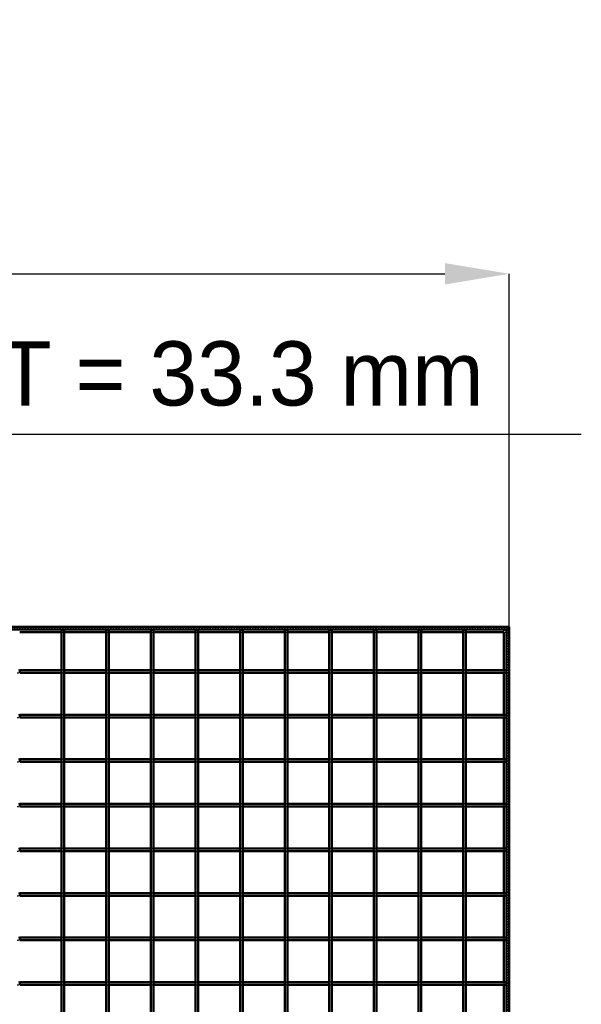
# Model space of a CAD drawing. Header units: millimetres. Extents: x -1015 to 654, y -500 to 954.
# Tile 11 of 11: x 234 to 654, y 218 to 954. Entities that reach past the tile are written whole.
import ezdxf

# ---------------------------------------------------------------- set-up
doc = ezdxf.new("R2010")
doc.units = ezdxf.units.MM
doc.linetypes.add('Dashed', pattern=[2, 1, -1])
for name, color, linetype, lineweight in [('2d ConnectionPoints', 7, 'Continuous', 50), ('AM_0', 7, 'Continuous', 50), ('AM_5', 3, 'Continuous', 25), ('AM_9', 6, 'Dashed', 25)]:
    doc.layers.add(name, color=color, linetype=linetype, lineweight=lineweight)
doc.dimstyles.new('ISO-25', dxfattribs={"dimtxt": 2.5, "dimasz": 2.5, "dimexe": 1.25, "dimexo": 0.625, "dimtad": 1, "dimtxsty": 'Standard', "dimcen": 2.5, "dimadec": 0, "dimazin": 0, "dimtfac": 1, "dimtmove": 0, "dimatfit": 3, "dimfxl": 1, "dimarcsym": 0})

# ---------------------------------------------------------------- blocks, each defined once
blk = doc.blocks.new('1_LP230332P350110001200VERTICAL1_0_in_LPP23033211120010003500_4')
at = {"layer": 'AM_0'}
for p, q in [((596.05, 496.05), (596.05, 467.62)), ((598, 498), (598, -498)), ((598, 498), (600, 498)), ((600, 498), (600, -498)), ((596.05, 465.62), (596.05, 434.29)), ((596.05, 432.29), (596.05, 400.96)), ((596.05, 398.96), (596.05, 367.63)), ((596.05, 365.63), (596.05, 334.3)), ((596.05, 332.3), (596.05, 300.97)), ((596.05, 298.97), (596.05, 267.64)), ((596.05, 265.64), (596.05, 234.31)), ((596.05, 232.31), (596.05, 200.98))]:
    blk.add_line(p, q, dxfattribs=at)
at = {"layer": 'AM_9'}
for p, q in [((596.05, 498), (596.05, 496.05)), ((598.55, 498), (598.55, -498)), ((598.99, 498), (598.99, -498)), ((596.05, 467.62), (596.05, 465.62)), ((596.05, 434.29), (596.05, 432.29)), ((596.05, 400.96), (596.05, 398.96)), ((596.05, 367.63), (596.05, 365.63)), ((596.05, 334.3), (596.05, 332.3)), ((596.05, 300.97), (596.05, 298.97)), ((596.05, 267.64), (596.05, 265.64)), ((596.05, 234.31), (596.05, 232.31))]:
    blk.add_line(p, q, dxfattribs=at)
blk = doc.blocks.new('28_xgg4m4nvg04l66zsxqh9326um________0_in_LPP23033211120010003500_4')
at = {"layer": 'AM_0'}
for p, q in [((265.64, -498), (265.64, 498)), ((267.64, 498), (265.64, 498)), ((267.64, -498), (267.64, 498))]:
    blk.add_line(p, q, dxfattribs=at)
blk = doc.blocks.new('29_3cbfr91prdmx623f9pp4l2img________0_in_LPP23033211120010003500_4')
at = {"layer": 'AM_0'}
for p, q in [((298.97, -498), (298.97, 498)), ((300.97, 498), (298.97, 498)), ((300.97, -498), (300.97, 498))]:
    blk.add_line(p, q, dxfattribs=at)
blk = doc.blocks.new('30_6r5l7bvyu1171hpsjr9i9ibnk________0_in_LPP23033211120010003500_4')
at = {"layer": 'AM_0'}
for p, q in [((332.3, -498), (332.3, 498)), ((334.3, 498), (332.3, 498)), ((334.3, -498), (334.3, 498))]:
    blk.add_line(p, q, dxfattribs=at)
blk = doc.blocks.new('31_zxsqqp92vtxnldzlpexzip34e________0_in_LPP23033211120010003500_4')
at = {"layer": 'AM_0'}
for p, q in [((365.63, -498), (365.63, 498)), ((367.63, 498), (365.63, 498)), ((367.63, -498), (367.63, 498))]:
    blk.add_line(p, q, dxfattribs=at)
blk = doc.blocks.new('32_rbe1a3iouhgft6e21inwscv4g________0_in_LPP23033211120010003500_4')
at = {"layer": 'AM_0'}
for p, q in [((398.96, -498), (398.96, 498)), ((400.96, 498), (398.96, 498)), ((400.96, -498), (400.96, 498))]:
    blk.add_line(p, q, dxfattribs=at)
blk = doc.blocks.new('33_2pneeysucg5dw2r0rpzaxmm8s________0_in_LPP23033211120010003500_4')
at = {"layer": 'AM_0'}
for p, q in [((432.29, -498), (432.29, 498)), ((434.29, 498), (432.29, 498)), ((434.29, -498), (434.29, 498))]:
    blk.add_line(p, q, dxfattribs=at)
blk = doc.blocks.new('34_tr852ho5vyp7h3bzwyo66ro8b________0_in_LPP23033211120010003500_4')
at = {"layer": 'AM_0'}
for p, q in [((465.62, -498), (465.62, 498)), ((467.62, 498), (465.62, 498)), ((467.62, -498), (467.62, 498))]:
    blk.add_line(p, q, dxfattribs=at)
blk = doc.blocks.new('35_kckoriv5clyjb1lni0igeir5r________0_in_LPP23033211120010003500_4')
at = {"layer": 'AM_0'}
for p, q in [((498.95, -498), (498.95, 498)), ((500.95, 498), (498.95, 498)), ((500.95, -498), (500.95, 498))]:
    blk.add_line(p, q, dxfattribs=at)
blk = doc.blocks.new('36_zm92rl676aw55famz3echua1d________0_in_LPP23033211120010003500_4')
at = {"layer": 'AM_0'}
for p, q in [((532.28, -498), (532.28, 498)), ((534.28, 498), (532.28, 498)), ((534.28, -498), (534.28, 498))]:
    blk.add_line(p, q, dxfattribs=at)
blk = doc.blocks.new('37_vhwv5gipkj7b12xgcji52kqmd________0_in_LPP23033211120010003500_4')
at = {"layer": 'AM_0'}
for p, q in [((565.61, -498), (565.61, 498)), ((567.61, 498), (565.61, 498)), ((567.61, -498), (567.61, 498))]:
    blk.add_line(p, q, dxfattribs=at)
blk = doc.blocks.new('38_hi94f8s9k5kglyio7fuwhjktb________0_in_LPP23033211120010003500_4')
at = {"layer": 'AM_0'}
for p, q in [((-600, 500), (600, 500)), ((-600, 498), (600, 498)), ((234.31, 496.05), (265.64, 496.05)), ((267.64, 496.05), (298.97, 496.05)), ((300.97, 496.05), (332.3, 496.05)), ((334.3, 496.05), (365.63, 496.05)), ((367.63, 496.05), (398.96, 496.05)), ((400.96, 496.05), (432.29, 496.05)), ((434.29, 496.05), (465.62, 496.05)), ((467.62, 496.05), (498.95, 496.05)), ((500.95, 496.05), (532.28, 496.05)), ((534.28, 496.05), (565.61, 496.05)), ((567.61, 496.05), (596.05, 496.05)), ((600, 498), (600, 500))]:
    blk.add_line(p, q, dxfattribs=at)
at = {"layer": 'AM_9'}
for p, q in [((-600, 498.92), (600, 498.92)), ((-600, 498.4), (600, 498.4)), ((265.64, 496.05), (267.64, 496.05)), ((298.97, 496.05), (300.97, 496.05)), ((332.3, 496.05), (334.3, 496.05)), ((365.63, 496.05), (367.63, 496.05)), ((398.96, 496.05), (400.96, 496.05)), ((432.29, 496.05), (434.29, 496.05)), ((465.62, 496.05), (467.62, 496.05)), ((498.95, 496.05), (500.95, 496.05)), ((532.28, 496.05), (534.28, 496.05)), ((565.61, 496.05), (567.61, 496.05)), ((596.05, 496.05), (600, 496.05))]:
    blk.add_line(p, q, dxfattribs=at)
blk = doc.blocks.new('60_4owjwl9ezj2hwu636sjmgsvll________0_in_LPP23033211120010003500_4')
at = {"layer": 'AM_0'}
for p, q in [((234.31, 232.31), (234.31, 234.31)), ((265.64, 234.31), (234.31, 234.31)), ((265.64, 232.31), (234.31, 232.31)), ((265.64, 234.31), (265.64, 232.31)), ((267.64, 232.31), (267.64, 234.31)), ((298.97, 234.31), (267.64, 234.31)), ((298.97, 232.31), (267.64, 232.31)), ((298.97, 234.31), (298.97, 232.31)), ((300.97, 232.31), (300.97, 234.31)), ((332.3, 234.31), (300.97, 234.31)), ((332.3, 232.31), (300.97, 232.31)), ((332.3, 234.31), (332.3, 232.31)), ((334.3, 232.31), (334.3, 234.31)), ((365.63, 234.31), (334.3, 234.31)), ((365.63, 232.31), (334.3, 232.31)), ((365.63, 234.31), (365.63, 232.31)), ((367.63, 232.31), (367.63, 234.31)), ((398.96, 234.31), (367.63, 234.31)), ((398.96, 232.31), (367.63, 232.31)), ((398.96, 234.31), (398.96, 232.31)), ((400.96, 232.31), (400.96, 234.31)), ((432.29, 234.31), (400.96, 234.31)), ((432.29, 232.31), (400.96, 232.31)), ((432.29, 234.31), (432.29, 232.31)), ((434.29, 232.31), (434.29, 234.31)), ((465.62, 234.31), (434.29, 234.31)), ((465.62, 232.31), (434.29, 232.31)), ((465.62, 234.31), (465.62, 232.31)), ((467.62, 232.31), (467.62, 234.31)), ((498.95, 234.31), (467.62, 234.31)), ((498.95, 232.31), (467.62, 232.31)), ((498.95, 234.31), (498.95, 232.31)), ((500.95, 232.31), (500.95, 234.31)), ((532.28, 234.31), (500.95, 234.31)), ((532.28, 232.31), (500.95, 232.31)), ((532.28, 234.31), (532.28, 232.31)), ((534.28, 232.31), (534.28, 234.31)), ((565.61, 234.31), (534.28, 234.31)), ((565.61, 232.31), (534.28, 232.31)), ((565.61, 234.31), (565.61, 232.31)), ((567.61, 232.31), (567.61, 234.31)), ((598, 234.31), (567.61, 234.31)), ((598, 232.31), (567.61, 232.31)), ((598, 234.31), (598, 232.31))]:
    blk.add_line(p, q, dxfattribs=at)
at = {"layer": 'AM_9'}
for p, q in [((234.31, 234.31), (232.31, 234.31)), ((232.31, 232.31), (234.31, 232.31)), ((267.64, 234.31), (265.64, 234.31)), ((265.64, 232.31), (267.64, 232.31)), ((300.97, 234.31), (298.97, 234.31)), ((298.97, 232.31), (300.97, 232.31)), ((334.3, 234.31), (332.3, 234.31)), ((332.3, 232.31), (334.3, 232.31)), ((367.63, 234.31), (365.63, 234.31)), ((365.63, 232.31), (367.63, 232.31)), ((400.96, 234.31), (398.96, 234.31)), ((398.96, 232.31), (400.96, 232.31)), ((434.29, 234.31), (432.29, 234.31)), ((432.29, 232.31), (434.29, 232.31)), ((467.62, 234.31), (465.62, 234.31)), ((465.62, 232.31), (467.62, 232.31)), ((500.95, 234.31), (498.95, 234.31)), ((498.95, 232.31), (500.95, 232.31)), ((534.28, 234.31), (532.28, 234.31)), ((532.28, 232.31), (534.28, 232.31)), ((567.61, 234.31), (565.61, 234.31)), ((565.61, 232.31), (567.61, 232.31))]:
    blk.add_line(p, q, dxfattribs=at)
blk = doc.blocks.new('61_538nlgfd8mga7cn7tf44xqwkl________0_in_LPP23033211120010003500_4')
at = {"layer": 'AM_0'}
for p, q in [((234.31, 265.64), (234.31, 267.64)), ((265.64, 267.64), (234.31, 267.64)), ((265.64, 265.64), (234.31, 265.64)), ((265.64, 267.64), (265.64, 265.64)), ((267.64, 265.64), (267.64, 267.64)), ((298.97, 267.64), (267.64, 267.64)), ((298.97, 265.64), (267.64, 265.64)), ((298.97, 267.64), (298.97, 265.64)), ((300.97, 265.64), (300.97, 267.64)), ((332.3, 267.64), (300.97, 267.64)), ((332.3, 265.64), (300.97, 265.64)), ((332.3, 267.64), (332.3, 265.64)), ((334.3, 265.64), (334.3, 267.64)), ((365.63, 267.64), (334.3, 267.64)), ((365.63, 265.64), (334.3, 265.64)), ((365.63, 267.64), (365.63, 265.64)), ((367.63, 265.64), (367.63, 267.64)), ((398.96, 267.64), (367.63, 267.64)), ((398.96, 265.64), (367.63, 265.64)), ((398.96, 267.64), (398.96, 265.64)), ((400.96, 265.64), (400.96, 267.64)), ((432.29, 267.64), (400.96, 267.64)), ((432.29, 265.64), (400.96, 265.64)), ((432.29, 267.64), (432.29, 265.64)), ((434.29, 265.64), (434.29, 267.64)), ((465.62, 267.64), (434.29, 267.64)), ((465.62, 265.64), (434.29, 265.64)), ((465.62, 267.64), (465.62, 265.64)), ((467.62, 265.64), (467.62, 267.64)), ((498.95, 267.64), (467.62, 267.64)), ((498.95, 265.64), (467.62, 265.64)), ((498.95, 267.64), (498.95, 265.64)), ((500.95, 265.64), (500.95, 267.64)), ((532.28, 267.64), (500.95, 267.64)), ((532.28, 265.64), (500.95, 265.64)), ((532.28, 267.64), (532.28, 265.64)), ((534.28, 265.64), (534.28, 267.64)), ((565.61, 267.64), (534.28, 267.64)), ((565.61, 265.64), (534.28, 265.64)), ((565.61, 267.64), (565.61, 265.64)), ((567.61, 265.64), (567.61, 267.64)), ((598, 267.64), (567.61, 267.64)), ((598, 265.64), (567.61, 265.64)), ((598, 267.64), (598, 265.64))]:
    blk.add_line(p, q, dxfattribs=at)
at = {"layer": 'AM_9'}
for p, q in [((234.31, 267.64), (232.31, 267.64)), ((232.31, 265.64), (234.31, 265.64)), ((267.64, 267.64), (265.64, 267.64)), ((265.64, 265.64), (267.64, 265.64)), ((300.97, 267.64), (298.97, 267.64)), ((298.97, 265.64), (300.97, 265.64)), ((334.3, 267.64), (332.3, 267.64)), ((332.3, 265.64), (334.3, 265.64)), ((367.63, 267.64), (365.63, 267.64)), ((365.63, 265.64), (367.63, 265.64)), ((400.96, 267.64), (398.96, 267.64)), ((398.96, 265.64), (400.96, 265.64)), ((434.29, 267.64), (432.29, 267.64)), ((432.29, 265.64), (434.29, 265.64)), ((467.62, 267.64), (465.62, 267.64)), ((465.62, 265.64), (467.62, 265.64)), ((500.95, 267.64), (498.95, 267.64)), ((498.95, 265.64), (500.95, 265.64)), ((534.28, 267.64), (532.28, 267.64)), ((532.28, 265.64), (534.28, 265.64)), ((567.61, 267.64), (565.61, 267.64)), ((565.61, 265.64), (567.61, 265.64))]:
    blk.add_line(p, q, dxfattribs=at)
blk = doc.blocks.new('62_fjc7uyw9jjzp3pa6n4n5iznyw________0_in_LPP23033211120010003500_4')
at = {"layer": 'AM_0'}
for p, q in [((234.31, 298.97), (234.31, 300.97)), ((265.64, 300.97), (234.31, 300.97)), ((265.64, 298.97), (234.31, 298.97)), ((265.64, 300.97), (265.64, 298.97)), ((267.64, 298.97), (267.64, 300.97)), ((298.97, 300.97), (267.64, 300.97)), ((298.97, 298.97), (267.64, 298.97)), ((298.97, 300.97), (298.97, 298.97)), ((300.97, 298.97), (300.97, 300.97)), ((332.3, 300.97), (300.97, 300.97)), ((332.3, 298.97), (300.97, 298.97)), ((332.3, 300.97), (332.3, 298.97)), ((334.3, 298.97), (334.3, 300.97)), ((365.63, 300.97), (334.3, 300.97)), ((365.63, 298.97), (334.3, 298.97)), ((365.63, 300.97), (365.63, 298.97)), ((367.63, 298.97), (367.63, 300.97)), ((398.96, 300.97), (367.63, 300.97)), ((398.96, 298.97), (367.63, 298.97)), ((398.96, 300.97), (398.96, 298.97)), ((400.96, 298.97), (400.96, 300.97)), ((432.29, 300.97), (400.96, 300.97)), ((432.29, 298.97), (400.96, 298.97)), ((432.29, 300.97), (432.29, 298.97)), ((434.29, 298.97), (434.29, 300.97)), ((465.62, 300.97), (434.29, 300.97)), ((465.62, 298.97), (434.29, 298.97)), ((465.62, 300.97), (465.62, 298.97)), ((467.62, 298.97), (467.62, 300.97)), ((498.95, 300.97), (467.62, 300.97)), ((498.95, 298.97), (467.62, 298.97)), ((498.95, 300.97), (498.95, 298.97)), ((500.95, 298.97), (500.95, 300.97)), ((532.28, 300.97), (500.95, 300.97)), ((532.28, 298.97), (500.95, 298.97)), ((532.28, 300.97), (532.28, 298.97)), ((534.28, 298.97), (534.28, 300.97)), ((565.61, 300.97), (534.28, 300.97)), ((565.61, 298.97), (534.28, 298.97)), ((565.61, 300.97), (565.61, 298.97)), ((567.61, 298.97), (567.61, 300.97)), ((598, 300.97), (567.61, 300.97)), ((598, 298.97), (567.61, 298.97)), ((598, 300.97), (598, 298.97))]:
    blk.add_line(p, q, dxfattribs=at)
at = {"layer": 'AM_9'}
for p, q in [((234.31, 300.97), (232.31, 300.97)), ((232.31, 298.97), (234.31, 298.97)), ((267.64, 300.97), (265.64, 300.97)), ((265.64, 298.97), (267.64, 298.97)), ((300.97, 300.97), (298.97, 300.97)), ((298.97, 298.97), (300.97, 298.97)), ((334.3, 300.97), (332.3, 300.97)), ((332.3, 298.97), (334.3, 298.97)), ((367.63, 300.97), (365.63, 300.97)), ((365.63, 298.97), (367.63, 298.97)), ((400.96, 300.97), (398.96, 300.97)), ((398.96, 298.97), (400.96, 298.97)), ((434.29, 300.97), (432.29, 300.97)), ((432.29, 298.97), (434.29, 298.97)), ((467.62, 300.97), (465.62, 300.97)), ((465.62, 298.97), (467.62, 298.97)), ((500.95, 300.97), (498.95, 300.97)), ((498.95, 298.97), (500.95, 298.97)), ((534.28, 300.97), (532.28, 300.97)), ((532.28, 298.97), (534.28, 298.97)), ((567.61, 300.97), (565.61, 300.97)), ((565.61, 298.97), (567.61, 298.97))]:
    blk.add_line(p, q, dxfattribs=at)
blk = doc.blocks.new('63_rnwfrjvyqg97ql9wwkm0a9fab________0_in_LPP23033211120010003500_4')
at = {"layer": 'AM_0'}
for p, q in [((234.31, 332.3), (234.31, 334.3)), ((265.64, 334.3), (234.31, 334.3)), ((265.64, 332.3), (234.31, 332.3)), ((265.64, 334.3), (265.64, 332.3)), ((267.64, 332.3), (267.64, 334.3)), ((298.97, 334.3), (267.64, 334.3)), ((298.97, 332.3), (267.64, 332.3)), ((298.97, 334.3), (298.97, 332.3)), ((300.97, 332.3), (300.97, 334.3)), ((332.3, 334.3), (300.97, 334.3)), ((332.3, 332.3), (300.97, 332.3)), ((332.3, 334.3), (332.3, 332.3)), ((334.3, 332.3), (334.3, 334.3)), ((365.63, 334.3), (334.3, 334.3)), ((365.63, 332.3), (334.3, 332.3)), ((365.63, 334.3), (365.63, 332.3)), ((367.63, 332.3), (367.63, 334.3)), ((398.96, 334.3), (367.63, 334.3)), ((398.96, 332.3), (367.63, 332.3)), ((398.96, 334.3), (398.96, 332.3)), ((400.96, 332.3), (400.96, 334.3)), ((432.29, 334.3), (400.96, 334.3)), ((432.29, 332.3), (400.96, 332.3)), ((432.29, 334.3), (432.29, 332.3)), ((434.29, 332.3), (434.29, 334.3)), ((465.62, 334.3), (434.29, 334.3)), ((465.62, 332.3), (434.29, 332.3)), ((465.62, 334.3), (465.62, 332.3)), ((467.62, 332.3), (467.62, 334.3)), ((498.95, 334.3), (467.62, 334.3)), ((498.95, 332.3), (467.62, 332.3)), ((498.95, 334.3), (498.95, 332.3)), ((500.95, 332.3), (500.95, 334.3)), ((532.28, 334.3), (500.95, 334.3)), ((532.28, 332.3), (500.95, 332.3)), ((532.28, 334.3), (532.28, 332.3)), ((534.28, 332.3), (534.28, 334.3)), ((565.61, 334.3), (534.28, 334.3)), ((565.61, 332.3), (534.28, 332.3)), ((565.61, 334.3), (565.61, 332.3)), ((567.61, 332.3), (567.61, 334.3)), ((598, 334.3), (567.61, 334.3)), ((598, 332.3), (567.61, 332.3)), ((598, 334.3), (598, 332.3))]:
    blk.add_line(p, q, dxfattribs=at)
at = {"layer": 'AM_9'}
for p, q in [((234.31, 334.3), (232.31, 334.3)), ((232.31, 332.3), (234.31, 332.3)), ((267.64, 334.3), (265.64, 334.3)), ((265.64, 332.3), (267.64, 332.3)), ((300.97, 334.3), (298.97, 334.3)), ((298.97, 332.3), (300.97, 332.3)), ((334.3, 334.3), (332.3, 334.3)), ((332.3, 332.3), (334.3, 332.3)), ((367.63, 334.3), (365.63, 334.3)), ((365.63, 332.3), (367.63, 332.3)), ((400.96, 334.3), (398.96, 334.3)), ((398.96, 332.3), (400.96, 332.3)), ((434.29, 334.3), (432.29, 334.3)), ((432.29, 332.3), (434.29, 332.3)), ((467.62, 334.3), (465.62, 334.3)), ((465.62, 332.3), (467.62, 332.3)), ((500.95, 334.3), (498.95, 334.3)), ((498.95, 332.3), (500.95, 332.3)), ((534.28, 334.3), (532.28, 334.3)), ((532.28, 332.3), (534.28, 332.3)), ((567.61, 334.3), (565.61, 334.3)), ((565.61, 332.3), (567.61, 332.3))]:
    blk.add_line(p, q, dxfattribs=at)
blk = doc.blocks.new('64_bz9saa5fefb2159c7otpqy3tg________0_in_LPP23033211120010003500_4')
at = {"layer": 'AM_0'}
for p, q in [((234.31, 365.63), (234.31, 367.63)), ((265.64, 367.63), (234.31, 367.63)), ((265.64, 365.63), (234.31, 365.63)), ((265.64, 367.63), (265.64, 365.63)), ((267.64, 365.63), (267.64, 367.63)), ((298.97, 367.63), (267.64, 367.63)), ((298.97, 365.63), (267.64, 365.63)), ((298.97, 367.63), (298.97, 365.63)), ((300.97, 365.63), (300.97, 367.63)), ((332.3, 367.63), (300.97, 367.63)), ((332.3, 365.63), (300.97, 365.63)), ((332.3, 367.63), (332.3, 365.63)), ((334.3, 365.63), (334.3, 367.63)), ((365.63, 367.63), (334.3, 367.63)), ((365.63, 365.63), (334.3, 365.63)), ((365.63, 367.63), (365.63, 365.63)), ((367.63, 365.63), (367.63, 367.63)), ((398.96, 367.63), (367.63, 367.63)), ((398.96, 365.63), (367.63, 365.63)), ((398.96, 367.63), (398.96, 365.63)), ((400.96, 365.63), (400.96, 367.63)), ((432.29, 367.63), (400.96, 367.63)), ((432.29, 365.63), (400.96, 365.63)), ((432.29, 367.63), (432.29, 365.63)), ((434.29, 365.63), (434.29, 367.63)), ((465.62, 367.63), (434.29, 367.63)), ((465.62, 365.63), (434.29, 365.63)), ((465.62, 367.63), (465.62, 365.63)), ((467.62, 365.63), (467.62, 367.63)), ((498.95, 367.63), (467.62, 367.63)), ((498.95, 365.63), (467.62, 365.63)), ((498.95, 367.63), (498.95, 365.63)), ((500.95, 365.63), (500.95, 367.63)), ((532.28, 367.63), (500.95, 367.63)), ((532.28, 365.63), (500.95, 365.63)), ((532.28, 367.63), (532.28, 365.63)), ((534.28, 365.63), (534.28, 367.63)), ((565.61, 367.63), (534.28, 367.63)), ((565.61, 365.63), (534.28, 365.63)), ((565.61, 367.63), (565.61, 365.63)), ((567.61, 365.63), (567.61, 367.63)), ((598, 367.63), (567.61, 367.63)), ((598, 365.63), (567.61, 365.63)), ((598, 367.63), (598, 365.63))]:
    blk.add_line(p, q, dxfattribs=at)
at = {"layer": 'AM_9'}
for p, q in [((234.31, 367.63), (232.31, 367.63)), ((232.31, 365.63), (234.31, 365.63)), ((267.64, 367.63), (265.64, 367.63)), ((265.64, 365.63), (267.64, 365.63)), ((300.97, 367.63), (298.97, 367.63)), ((298.97, 365.63), (300.97, 365.63)), ((334.3, 367.63), (332.3, 367.63)), ((332.3, 365.63), (334.3, 365.63)), ((367.63, 367.63), (365.63, 367.63)), ((365.63, 365.63), (367.63, 365.63)), ((400.96, 367.63), (398.96, 367.63)), ((398.96, 365.63), (400.96, 365.63)), ((434.29, 367.63), (432.29, 367.63)), ((432.29, 365.63), (434.29, 365.63)), ((467.62, 367.63), (465.62, 367.63)), ((465.62, 365.63), (467.62, 365.63)), ((500.95, 367.63), (498.95, 367.63)), ((498.95, 365.63), (500.95, 365.63)), ((534.28, 367.63), (532.28, 367.63)), ((532.28, 365.63), (534.28, 365.63)), ((567.61, 367.63), (565.61, 367.63)), ((565.61, 365.63), (567.61, 365.63))]:
    blk.add_line(p, q, dxfattribs=at)
blk = doc.blocks.new('65_cia2ghysb2eon44jd8wohej10________0_in_LPP23033211120010003500_4')
at = {"layer": 'AM_0'}
for p, q in [((234.31, 398.96), (234.31, 400.96)), ((265.64, 400.96), (234.31, 400.96)), ((265.64, 398.96), (234.31, 398.96)), ((265.64, 400.96), (265.64, 398.96)), ((267.64, 398.96), (267.64, 400.96)), ((298.97, 400.96), (267.64, 400.96)), ((298.97, 398.96), (267.64, 398.96)), ((298.97, 400.96), (298.97, 398.96)), ((300.97, 398.96), (300.97, 400.96)), ((332.3, 400.96), (300.97, 400.96)), ((332.3, 398.96), (300.97, 398.96)), ((332.3, 400.96), (332.3, 398.96)), ((334.3, 398.96), (334.3, 400.96)), ((365.63, 400.96), (334.3, 400.96)), ((365.63, 398.96), (334.3, 398.96)), ((365.63, 400.96), (365.63, 398.96)), ((367.63, 398.96), (367.63, 400.96)), ((398.96, 400.96), (367.63, 400.96)), ((398.96, 398.96), (367.63, 398.96)), ((398.96, 400.96), (398.96, 398.96)), ((400.96, 398.96), (400.96, 400.96)), ((432.29, 400.96), (400.96, 400.96)), ((432.29, 398.96), (400.96, 398.96)), ((432.29, 400.96), (432.29, 398.96)), ((434.29, 398.96), (434.29, 400.96)), ((465.62, 400.96), (434.29, 400.96)), ((465.62, 398.96), (434.29, 398.96)), ((465.62, 400.96), (465.62, 398.96)), ((467.62, 398.96), (467.62, 400.96)), ((498.95, 400.96), (467.62, 400.96)), ((498.95, 398.96), (467.62, 398.96)), ((498.95, 400.96), (498.95, 398.96)), ((500.95, 398.96), (500.95, 400.96)), ((532.28, 400.96), (500.95, 400.96)), ((532.28, 398.96), (500.95, 398.96)), ((532.28, 400.96), (532.28, 398.96)), ((534.28, 398.96), (534.28, 400.96)), ((565.61, 400.96), (534.28, 400.96)), ((565.61, 398.96), (534.28, 398.96)), ((565.61, 400.96), (565.61, 398.96)), ((567.61, 398.96), (567.61, 400.96)), ((598, 400.96), (567.61, 400.96)), ((598, 398.96), (567.61, 398.96)), ((598, 400.96), (598, 398.96))]:
    blk.add_line(p, q, dxfattribs=at)
at = {"layer": 'AM_9'}
for p, q in [((234.31, 400.96), (232.31, 400.96)), ((232.31, 398.96), (234.31, 398.96)), ((267.64, 400.96), (265.64, 400.96)), ((265.64, 398.96), (267.64, 398.96)), ((300.97, 400.96), (298.97, 400.96)), ((298.97, 398.96), (300.97, 398.96)), ((334.3, 400.96), (332.3, 400.96)), ((332.3, 398.96), (334.3, 398.96)), ((367.63, 400.96), (365.63, 400.96)), ((365.63, 398.96), (367.63, 398.96)), ((400.96, 400.96), (398.96, 400.96)), ((398.96, 398.96), (400.96, 398.96)), ((434.29, 400.96), (432.29, 400.96)), ((432.29, 398.96), (434.29, 398.96)), ((467.62, 400.96), (465.62, 400.96)), ((465.62, 398.96), (467.62, 398.96)), ((500.95, 400.96), (498.95, 400.96)), ((498.95, 398.96), (500.95, 398.96)), ((534.28, 400.96), (532.28, 400.96)), ((532.28, 398.96), (534.28, 398.96)), ((567.61, 400.96), (565.61, 400.96)), ((565.61, 398.96), (567.61, 398.96))]:
    blk.add_line(p, q, dxfattribs=at)
blk = doc.blocks.new('66_dpyubbqel1is67t6r6mv2uokl________0_in_LPP23033211120010003500_4')
at = {"layer": 'AM_0'}
for p, q in [((234.31, 432.29), (234.31, 434.29)), ((265.64, 434.29), (234.31, 434.29)), ((265.64, 432.29), (234.31, 432.29)), ((265.64, 434.29), (265.64, 432.29)), ((267.64, 432.29), (267.64, 434.29)), ((298.97, 434.29), (267.64, 434.29)), ((298.97, 432.29), (267.64, 432.29)), ((298.97, 434.29), (298.97, 432.29)), ((300.97, 432.29), (300.97, 434.29)), ((332.3, 434.29), (300.97, 434.29)), ((332.3, 432.29), (300.97, 432.29)), ((332.3, 434.29), (332.3, 432.29)), ((334.3, 432.29), (334.3, 434.29)), ((365.63, 434.29), (334.3, 434.29)), ((365.63, 432.29), (334.3, 432.29)), ((365.63, 434.29), (365.63, 432.29)), ((367.63, 432.29), (367.63, 434.29)), ((398.96, 434.29), (367.63, 434.29)), ((398.96, 432.29), (367.63, 432.29)), ((398.96, 434.29), (398.96, 432.29)), ((400.96, 432.29), (400.96, 434.29)), ((432.29, 434.29), (400.96, 434.29)), ((432.29, 432.29), (400.96, 432.29)), ((432.29, 434.29), (432.29, 432.29)), ((434.29, 432.29), (434.29, 434.29)), ((465.62, 434.29), (434.29, 434.29)), ((465.62, 432.29), (434.29, 432.29)), ((465.62, 434.29), (465.62, 432.29)), ((467.62, 432.29), (467.62, 434.29)), ((498.95, 434.29), (467.62, 434.29)), ((498.95, 432.29), (467.62, 432.29)), ((498.95, 434.29), (498.95, 432.29)), ((500.95, 432.29), (500.95, 434.29)), ((532.28, 434.29), (500.95, 434.29)), ((532.28, 432.29), (500.95, 432.29)), ((532.28, 434.29), (532.28, 432.29)), ((534.28, 432.29), (534.28, 434.29)), ((565.61, 434.29), (534.28, 434.29)), ((565.61, 432.29), (534.28, 432.29)), ((565.61, 434.29), (565.61, 432.29)), ((567.61, 432.29), (567.61, 434.29)), ((598, 434.29), (567.61, 434.29)), ((598, 432.29), (567.61, 432.29)), ((598, 434.29), (598, 432.29))]:
    blk.add_line(p, q, dxfattribs=at)
at = {"layer": 'AM_9'}
for p, q in [((234.31, 434.29), (232.31, 434.29)), ((232.31, 432.29), (234.31, 432.29)), ((267.64, 434.29), (265.64, 434.29)), ((265.64, 432.29), (267.64, 432.29)), ((300.97, 434.29), (298.97, 434.29)), ((298.97, 432.29), (300.97, 432.29)), ((334.3, 434.29), (332.3, 434.29)), ((332.3, 432.29), (334.3, 432.29)), ((367.63, 434.29), (365.63, 434.29)), ((365.63, 432.29), (367.63, 432.29)), ((400.96, 434.29), (398.96, 434.29)), ((398.96, 432.29), (400.96, 432.29)), ((434.29, 434.29), (432.29, 434.29)), ((432.29, 432.29), (434.29, 432.29)), ((467.62, 434.29), (465.62, 434.29)), ((465.62, 432.29), (467.62, 432.29)), ((500.95, 434.29), (498.95, 434.29)), ((498.95, 432.29), (500.95, 432.29)), ((534.28, 434.29), (532.28, 434.29)), ((532.28, 432.29), (534.28, 432.29)), ((567.61, 434.29), (565.61, 434.29)), ((565.61, 432.29), (567.61, 432.29))]:
    blk.add_line(p, q, dxfattribs=at)
blk = doc.blocks.new('67_47fnuvzhjhrys375rwng43w8q________0_in_LPP23033211120010003500_4')
at = {"layer": 'AM_0'}
for p, q in [((234.31, 465.62), (234.31, 467.62)), ((265.64, 467.62), (234.31, 467.62)), ((265.64, 465.62), (234.31, 465.62)), ((265.64, 467.62), (265.64, 465.62)), ((267.64, 465.62), (267.64, 467.62)), ((298.97, 467.62), (267.64, 467.62)), ((298.97, 465.62), (267.64, 465.62)), ((298.97, 467.62), (298.97, 465.62)), ((300.97, 465.62), (300.97, 467.62)), ((332.3, 467.62), (300.97, 467.62)), ((332.3, 465.62), (300.97, 465.62)), ((332.3, 467.62), (332.3, 465.62)), ((334.3, 465.62), (334.3, 467.62)), ((365.63, 467.62), (334.3, 467.62)), ((365.63, 465.62), (334.3, 465.62)), ((365.63, 467.62), (365.63, 465.62)), ((367.63, 465.62), (367.63, 467.62)), ((398.96, 467.62), (367.63, 467.62)), ((398.96, 465.62), (367.63, 465.62)), ((398.96, 467.62), (398.96, 465.62)), ((400.96, 465.62), (400.96, 467.62)), ((432.29, 467.62), (400.96, 467.62)), ((432.29, 465.62), (400.96, 465.62)), ((432.29, 467.62), (432.29, 465.62)), ((434.29, 465.62), (434.29, 467.62)), ((465.62, 467.62), (434.29, 467.62)), ((465.62, 465.62), (434.29, 465.62)), ((465.62, 467.62), (465.62, 465.62)), ((467.62, 465.62), (467.62, 467.62)), ((498.95, 467.62), (467.62, 467.62)), ((498.95, 465.62), (467.62, 465.62)), ((498.95, 467.62), (498.95, 465.62)), ((500.95, 465.62), (500.95, 467.62)), ((532.28, 467.62), (500.95, 467.62)), ((532.28, 465.62), (500.95, 465.62)), ((532.28, 467.62), (532.28, 465.62)), ((534.28, 465.62), (534.28, 467.62)), ((565.61, 467.62), (534.28, 467.62)), ((565.61, 465.62), (534.28, 465.62)), ((565.61, 467.62), (565.61, 465.62)), ((567.61, 465.62), (567.61, 467.62)), ((598, 467.62), (567.61, 467.62)), ((598, 465.62), (567.61, 465.62)), ((598, 467.62), (598, 465.62))]:
    blk.add_line(p, q, dxfattribs=at)
at = {"layer": 'AM_9'}
for p, q in [((234.31, 467.62), (232.31, 467.62)), ((232.31, 465.62), (234.31, 465.62)), ((267.64, 467.62), (265.64, 467.62)), ((265.64, 465.62), (267.64, 465.62)), ((300.97, 467.62), (298.97, 467.62)), ((298.97, 465.62), (300.97, 465.62)), ((334.3, 467.62), (332.3, 467.62)), ((332.3, 465.62), (334.3, 465.62)), ((367.63, 467.62), (365.63, 467.62)), ((365.63, 465.62), (367.63, 465.62)), ((400.96, 467.62), (398.96, 467.62)), ((398.96, 465.62), (400.96, 465.62)), ((434.29, 467.62), (432.29, 467.62)), ((432.29, 465.62), (434.29, 465.62)), ((467.62, 467.62), (465.62, 467.62)), ((465.62, 465.62), (467.62, 465.62)), ((500.95, 467.62), (498.95, 467.62)), ((498.95, 465.62), (500.95, 465.62)), ((534.28, 467.62), (532.28, 467.62)), ((532.28, 465.62), (534.28, 465.62)), ((567.61, 467.62), (565.61, 467.62)), ((565.61, 465.62), (567.61, 465.62))]:
    blk.add_line(p, q, dxfattribs=at)
blk = doc.blocks.new('*D69')
at = {"layer": 'AM_5', "color": 0, "lineweight": -2}
for p, q in [((-600, 500), (-600, 764)), ((-552, 764), (552, 764)), ((600, 500), (600, 764))]:
    blk.add_line(p, q, dxfattribs=at)
at = {"layer": 'AM_5', "color": 0}
for points in [[(-552, 772), (-552, 756), (-600, 764)], [(552, 756), (552, 772), (600, 764)]]:
    blk.add_solid(points, dxfattribs=at)
at = {"layer": 'Defpoints', "color": 0}
for p in [(600, 764), (-600, 500), (600, 500)]:
    blk.add_point(p, dxfattribs=at)
at = {"layer": 'AM_5', "color": 0, "insert": (0, 802.9), "char_height": 48, "attachment_point": 5}
blk.add_mtext('L = 1200 mm', dxfattribs=at)
blk = doc.blocks.new('*D70')
at = {"layer": 'AM_5', "color": 0, "lineweight": -2}
for p, q in [((-81.33, 644), (-129.33, 644)), ((-33.33, 500), (-33.33, 644)), ((-33.33, 644), (0, 644)), ((0, 500), (0, 644)), ((0, 644), (653.87, 644)), ((48, 644), (96, 644))]:
    blk.add_line(p, q, dxfattribs=at)
at = {"layer": 'AM_5', "color": 0}
for points in [[(-81.33, 636), (-81.33, 652), (-33.33, 644)], [(48, 652), (48, 636), (0, 644)]]:
    blk.add_solid(points, dxfattribs=at)
at = {"layer": 'Defpoints', "color": 0}
for p in [(0, 644), (-33.33, 500), (0, 500)]:
    blk.add_point(p, dxfattribs=at)
at = {"layer": 'AM_5', "color": 0, "insert": (374.94, 682.9), "char_height": 48, "attachment_point": 5}
blk.add_mtext('QT = 33.3 mm', dxfattribs=at)

msp = doc.modelspace()

# ---------------------------------------------------------------- linework, layer by layer
at = {"layer": '2d ConnectionPoints'}
for p in [(266.64, 498), (266.64, 498), (299.97, 498), (299.97, 498), (333.3, 498), (333.3, 498), (366.63, 498), (366.63, 498), (399.96, 498), (399.96, 498), (433.29, 498), (433.29, 498), (466.62, 498), (466.62, 498), (499.95, 498), (499.95, 498), (533.28, 498), (533.28, 498), (566.61, 498), (566.61, 498)]:
    msp.add_point(p, dxfattribs=at)

# ---------------------------------------------------------------- block references
for name in ['38_hi94f8s9k5kglyio7fuwhjktb________0_in_LPP23033211120010003500_4', '28_xgg4m4nvg04l66zsxqh9326um________0_in_LPP23033211120010003500_4', '29_3cbfr91prdmx623f9pp4l2img________0_in_LPP23033211120010003500_4', '30_6r5l7bvyu1171hpsjr9i9ibnk________0_in_LPP23033211120010003500_4', '31_zxsqqp92vtxnldzlpexzip34e________0_in_LPP23033211120010003500_4', '32_rbe1a3iouhgft6e21inwscv4g________0_in_LPP23033211120010003500_4', '33_2pneeysucg5dw2r0rpzaxmm8s________0_in_LPP23033211120010003500_4', '34_tr852ho5vyp7h3bzwyo66ro8b________0_in_LPP23033211120010003500_4', '35_kckoriv5clyjb1lni0igeir5r________0_in_LPP23033211120010003500_4', '36_zm92rl676aw55famz3echua1d________0_in_LPP23033211120010003500_4', '37_vhwv5gipkj7b12xgcji52kqmd________0_in_LPP23033211120010003500_4', '1_LP230332P350110001200VERTICAL1_0_in_LPP23033211120010003500_4', '67_47fnuvzhjhrys375rwng43w8q________0_in_LPP23033211120010003500_4', '66_dpyubbqel1is67t6r6mv2uokl________0_in_LPP23033211120010003500_4', '65_cia2ghysb2eon44jd8wohej10________0_in_LPP23033211120010003500_4', '64_bz9saa5fefb2159c7otpqy3tg________0_in_LPP23033211120010003500_4', '63_rnwfrjvyqg97ql9wwkm0a9fab________0_in_LPP23033211120010003500_4', '62_fjc7uyw9jjzp3pa6n4n5iznyw________0_in_LPP23033211120010003500_4', '61_538nlgfd8mga7cn7tf44xqwkl________0_in_LPP23033211120010003500_4', '60_4owjwl9ezj2hwu636sjmgsvll________0_in_LPP23033211120010003500_4']:
    msp.add_blockref(name, (0, 0))

# ---------------------------------------------------------------- dimensions: what is measured, and where the dimension line sits
at = {"layer": 'AM_5'}
for base, p1, p2, text, picture, middle in [((600, 764), (-600, 500), (600, 500), 'L = 1200 mm', '*D69', (0, 764)), ((0, 644), (-33.33, 500), (0, 500), 'QT = 33.3 mm', '*D70', (374.937, 644))]:
    dim = msp.add_linear_dim(base=base, p1=p1, p2=p2, text=text, dimstyle='ISO-25', override={"dimtxt": 48, "dimasz": 48, "dimexe": 0, "dimexo": 0, "dimgap": 14.4}, dxfattribs=at)
    dim.commit()
    dim.dimension.update_dxf_attribs({"geometry": picture, "text_midpoint": middle, "dimtype": 160})

doc.saveas('drawing.dxf')
